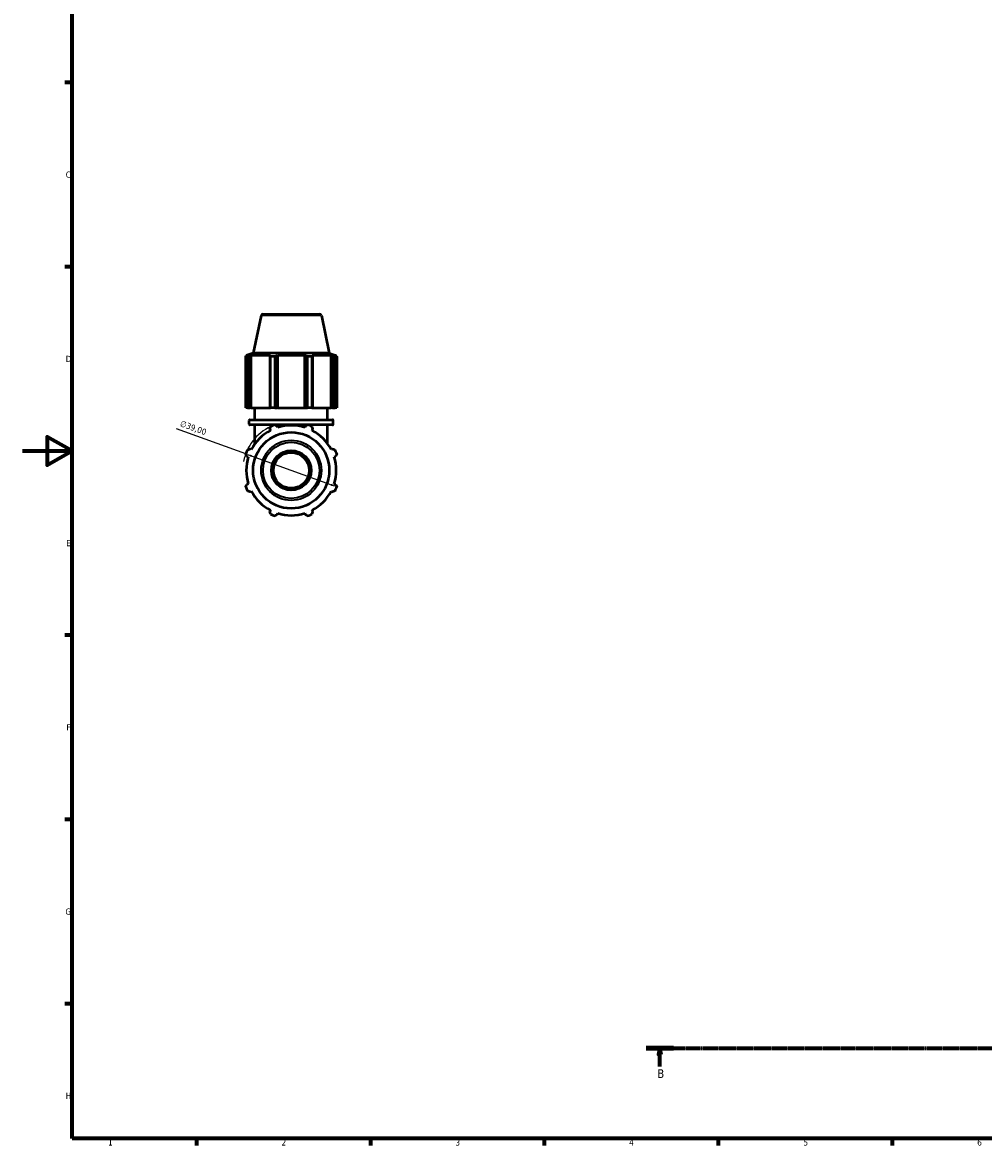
# Model space of a CAD drawing. Header units: millimetres. Extents: x 0 to 897, y 0 to 939.
# Tile 1 of 6: x 0 to 387, y 17 to 470. Entities that reach past the tile are written whole.
import ezdxf

# ---------------------------------------------------------------- set-up
doc = ezdxf.new("R2010")
doc.units = ezdxf.units.MM
doc.linetypes.add('CHAIN', pattern=[0.7087, 0.4724, -0.0591, 0.1181, -0.0591])
for name, color, linetype, lineweight in [('Border (ISO)', 7, 'Continuous', 70), ('Dimension (ISO)', 7, 'Continuous', 25), ('Section Line (ISO)', 7, 'CHAIN', 70), ('Visible (ISO)', 7, 'Continuous', 50), ('Visible Narrow (ISO)', 7, 'Continuous', 35)]:
    doc.layers.add(name, color=color, linetype=linetype, lineweight=lineweight)
doc.styles.add('Label Text (ISO)', font='tahoma.ttf')
doc.styles.add('Note Text (ISO)', font='tahoma.ttf')
doc.dimstyles.new('Default (ISO)', dxfattribs={"dimtxt": 2.5, "dimasz": 2.5, "dimexe": 3.175, "dimexo": 0, "dimgap": 0.762, "dimtad": 1, "dimrnd": 1e-08, "dimzin": 0, "dimtxsty": 'Note Text (ISO)', "dimcen": 0.09, "dimdle": 10, "dimclrd": 256, "dimclre": 256, "dimclrt": 232, "dimazin": 0, "dimtfac": 1.40208, "dimtmove": 0, "dimatfit": 3, "dimfxl": 1, "dimtolj": 1, "dimtzin": 0, "dimlwd": -1, "dimlwe": -1, "dimarcsym": 0})

# ---------------------------------------------------------------- blocks, each defined once
blk = doc.blocks.new('Borders Default Border')
at = {"layer": 'Border (ISO)'}
for p, q in [((20, 445.5), (17.1, 445.5)), ((20, 371.25), (17.1, 371.25)), ((20, 222.75), (17.1, 222.75)), ((20, 148.5), (17.1, 148.5)), ((20, 74.25), (17.1, 74.25)), ((70.08, 20), (70.08, 17.1)), ((140.17, 20), (140.17, 17.1)), ((210.25, 20), (210.25, 17.1)), ((280.33, 20), (280.33, 17.1)), ((350.42, 20), (350.42, 17.1))]:
    blk.add_line(p, q, dxfattribs=at)
at = {"layer": 'Border (ISO)', "flags": 128}
for points in [[(20, 20), (20, 574), (821, 574), (821, 20), (20, 20)], [(0, 297), (20, 297), (10, 302.77), (10, 291.23), (20, 297)]]:
    blk.add_lwpolyline(points, dxfattribs=at)
at = {"layer": 'Border (ISO)', "color": 232, "true_color": 0xca0064, "char_height": 2.5, "attachment_point": 7, "style": 'Note Text (ISO)'}
for s, insert in [('C', (17.43, 407.08)), ('D', (17.43, 332.88)), ('E', (17.64, 258.63)), ('F', (17.7, 184.38)), ('G', (17.31, 110.08)), ('H', (17.44, 35.88)), ('1', (34.48, 17.1)), ('2', (104.37, 17.1)), ('3', (174.43, 17.05)), ('4', (244.42, 17.1)), ('5', (314.64, 17.05)), ('6', (384.66, 17.05))]:
    blk.add_mtext(s, dxfattribs=dict(at, insert=insert))
blk = doc.blocks.new('2dTransSection0')
at = {"layer": 'Section Line (ISO)', "linetype": 'CHAIN'}
blk.add_line((251.35, 56.35), (824.42, 56.35), dxfattribs=at)
at = {"layer": 'Section Line (ISO)', "linetype": 'Continuous', "lineweight": 140}
for p, q in [((251.35, 56.35), (262.29, 56.35)), ((813.48, 56.35), (824.42, 56.35))]:
    blk.add_line(p, q, dxfattribs=at)
at = {"layer": 'Section Line (ISO)', "linetype": 'Continuous'}
for p, q in [((256.82, 56.35), (256.32, 53.85)), ((256.82, 53.85), (256.82, 56.35)), ((257.32, 53.85), (256.82, 56.35)), ((818.95, 56.35), (818.45, 53.85)), ((818.95, 53.85), (818.95, 56.35)), ((819.45, 53.85), (818.95, 56.35)), ((256.32, 53.85), (257.32, 53.85)), ((256.82, 48.94), (256.82, 53.85)), ((818.45, 53.85), (819.45, 53.85)), ((818.95, 48.94), (818.95, 53.85))]:
    blk.add_line(p, q, dxfattribs=at)
at = {"layer": 'Section Line (ISO)', "linetype": 'Continuous', "flags": 128}
for points in [[(257.32, 53.85), (256.82, 56.35), (256.32, 53.85), (257.32, 53.85)], [(819.45, 53.85), (818.95, 56.35), (818.45, 53.85), (819.45, 53.85)]]:
    blk.add_lwpolyline(points, dxfattribs=at)
at = {"layer": 'Section Line (ISO)'}
for points in [[(257.32, 53.85), (256.82, 56.35), (256.32, 53.85), (257.32, 53.85)], [(819.45, 53.85), (818.95, 56.35), (818.45, 53.85), (819.45, 53.85)]]:
    blk.add_solid(points, dxfattribs=at)
at = {"layer": 'Section Line (ISO)', "char_height": 3.5, "attachment_point": 7, "style": 'Label Text (ISO)'}
for insert in [(255.75, 44.35), (817.88, 44.35)]:
    blk.add_mtext('B', dxfattribs=dict(at, insert=insert))
blk = doc.blocks.new('*D14')
at = {"layer": 'Defpoints', "color": 0, "transparency": 16777216}
for p in [(89.95, 295.83), (126.62, 282.55)]:
    blk.add_point(p, dxfattribs=at)
at = {"layer": 'Dimension (ISO)', "transparency": 16777216}
for p, q in [((89.95, 295.83), (62.03, 305.94)), ((124.27, 283.4), (92.3, 294.98))]:
    blk.add_line(p, q, dxfattribs=at)
blk.add_arc((108.28, 289.19), 19.5, 115.208, 169.4231, dxfattribs=at)
for points in [[(92.44, 295.37), (92.16, 294.59), (89.95, 295.83)], [(124.41, 283.79), (124.12, 283.01), (126.62, 282.55)]]:
    blk.add_solid(points, dxfattribs=at)
at = {"layer": 'Dimension (ISO)', "color": 232, "true_color": 0xca0064, "transparency": 16777216, "insert": (64.1, 309.42), "char_height": 2.5, "attachment_point": 1, "rotation": 340.0941, "style": 'Note Text (ISO)'}
blk.add_mtext('\\A1;∅39,00', dxfattribs=at)

msp = doc.modelspace()

# ---------------------------------------------------------------- linework, layer by layer
at = {"layer": 'Visible (ISO)'}
for p, q in [((96.1467, 351.5573), (92.9336, 336.441)), ((96.9292, 352.191), (119.6336, 352.191)), ((120.4161, 351.5573), (123.6292, 336.441)), ((90.6384, 335.0919), (89.9333, 335.0919)), ((89.9333, 314.391), (89.9333, 335.0919)), ((92.9336, 336.441), (90.1464, 335.5354)), ((90.9858, 335.5354), (90.1464, 335.5354)), ((90.1464, 335.2023), (90.1464, 335.5354)), ((90.9858, 335.5354), (90.4278, 335.3453)), ((90.6384, 335.0919), (90.6384, 314.391)), ((91.6766, 335.3453), (92.1955, 335.5354)), ((91.6766, 314.391), (91.6766, 335.3453)), ((92.1955, 314.391), (92.1955, 335.5354)), ((99.9076, 335.5354), (92.1955, 335.5354)), ((123.6292, 336.441), (92.9336, 336.441)), ((99.9076, 335.5354), (99.6375, 335.3453)), ((99.6375, 335.3453), (99.6375, 314.391)), ((101.6786, 335.0919), (99.9762, 335.0919)), ((99.9762, 314.391), (99.9762, 335.0919)), ((101.6786, 335.0919), (101.6786, 314.391)), ((102.6522, 335.3453), (102.8281, 335.5354)), ((102.6522, 314.391), (102.6522, 335.3453)), ((102.8281, 314.391), (102.8281, 335.5354)), ((113.7347, 335.5354), (102.8281, 335.5354)), ((113.7347, 314.391), (113.7347, 335.5354)), ((113.7347, 335.5354), (113.9106, 335.3453)), ((113.9106, 335.3453), (113.9106, 314.391)), ((116.5866, 335.0919), (114.8842, 335.0919)), ((114.8842, 314.391), (114.8842, 335.0919)), ((116.5866, 335.0919), (116.5866, 314.391)), ((116.9253, 335.3453), (116.6552, 335.5354)), ((124.3674, 335.5354), (116.6552, 335.5354)), ((116.9253, 314.391), (116.9253, 335.3453)), ((123.6292, 336.441), (126.4164, 335.5354)), ((124.3674, 314.391), (124.3674, 335.5354)), ((124.3674, 335.5354), (124.8863, 335.3453)), ((124.8863, 335.3453), (124.8863, 314.391)), ((126.135, 335.3453), (125.5771, 335.5354)), ((126.4164, 335.5354), (125.5771, 335.5354)), ((126.6295, 335.0919), (125.9244, 335.0919)), ((125.9244, 314.391), (125.9244, 335.0919)), ((126.4164, 335.2023), (126.4164, 335.5354)), ((126.6295, 335.0919), (126.6295, 314.391)), ((90.6384, 314.391), (89.9333, 314.391)), ((90.6384, 314.391), (91.6766, 314.391)), ((92.1955, 314.391), (91.6766, 314.391)), ((92.1955, 314.391), (99.6375, 314.391)), ((93.6564, 309.591), (93.6564, 314.391)), ((99.6375, 314.391), (99.9762, 314.391)), ((101.6786, 314.391), (99.9762, 314.391)), ((101.6786, 314.391), (102.6522, 314.391)), ((102.8281, 314.391), (102.6522, 314.391)), ((102.8281, 314.391), (113.7347, 314.391)), ((113.9106, 314.391), (113.7347, 314.391)), ((113.9106, 314.391), (114.8842, 314.391)), ((116.5866, 314.391), (114.8842, 314.391)), ((116.5866, 314.391), (116.9253, 314.391)), ((116.9253, 314.391), (124.3674, 314.391)), ((122.9064, 309.591), (122.9064, 314.391)), ((124.8863, 314.391), (124.3674, 314.391)), ((124.8863, 314.391), (125.9244, 314.391)), ((126.6295, 314.391), (125.9244, 314.391)), ((91.3164, 307.811), (91.3164, 309.271)), ((91.6364, 309.591), (124.9264, 309.591)), ((125.2464, 307.811), (125.2464, 309.271)), ((101.5464, 307.491), (91.6364, 307.491)), ((93.6564, 299.9142), (93.6564, 307.491)), ((99.6375, 305.7958), (99.9076, 305.2769)), ((114.7895, 307.491), (101.7733, 307.491)), ((102.8281, 306.4867), (102.6522, 307.0446)), ((113.9106, 307.0446), (113.7347, 306.4867)), ((124.9264, 307.491), (115.0164, 307.491)), ((116.6552, 305.2769), (116.9253, 305.7958)), ((122.9064, 299.9142), (122.9064, 307.491)), ((90.4278, 294.8202), (90.9858, 294.6443)), ((92.1955, 297.5648), (91.6766, 297.8349)), ((124.8863, 297.8349), (124.3674, 297.5648)), ((125.5771, 294.6443), (126.135, 294.8202)), ((90.9858, 283.7377), (90.4278, 283.5618)), ((91.6766, 280.5471), (92.1955, 280.8172)), ((124.3674, 280.8172), (124.8863, 280.5471)), ((126.135, 283.5618), (125.5771, 283.7377)), ((99.9076, 273.1051), (99.6375, 272.5862)), ((102.6522, 271.3374), (102.8281, 271.8953)), ((113.7347, 271.8953), (113.9106, 271.3374)), ((116.9253, 272.5862), (116.6552, 273.1051))]:
    msp.add_line(p, q, dxfattribs=at)
for radius in [15.3478, 8, 7.2]:
    msp.add_circle((108.2814, 289.191), radius, dxfattribs=at)
for centre, radius, start, end in [((96.9292, 351.391), 0.8, 90, 168), ((119.6336, 351.391), 0.8, 12, 90), ((91.6364, 309.271), 0.32, 90, 180), ((91.6364, 307.811), 0.32, 180, 270), ((124.9264, 309.271), 0.32, 0, 90), ((124.9264, 307.811), 0.32, 270, 0), ((108.2814, 289.191), 18.135, 117.5, 152.5), ((108.2814, 289.191), 19.5, 109.791984, 115.208016), ((108.2814, 289.191), 18.135, 72.5, 107.5), ((108.2814, 289.191), 19.5, 64.791984, 70.208016), ((108.2814, 289.191), 18.135, 27.5, 62.5), ((108.2814, 289.191), 19.5, 154.791984, 160.208016), ((108.2814, 289.191), 18.135, 162.5, 197.5), ((108.2814, 289.191), 18.135, 342.5, 17.5), ((108.2814, 289.191), 19.5, 19.791984, 25.208016), ((108.2814, 289.191), 19.5, 199.791984, 205.208016), ((108.2814, 289.191), 18.135, 207.5, 242.5), ((108.2814, 289.191), 18.135, 297.5, 332.5), ((108.2814, 289.191), 19.5, 334.791984, 340.208016), ((108.2814, 289.191), 18.135, 252.5, 287.5), ((108.2814, 289.191), 19.5, 244.791984, 250.208016), ((108.2814, 289.191), 19.5, 289.791984, 295.208016)]:
    msp.add_arc(centre, radius, start, end, dxfattribs=at)
for points, weights in [([(89.9333, 335.0919), (90.1856, 335.2236), (90.4278, 335.3453)], [1, 1.00276215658, 1.00471110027]), ([(91.6766, 335.3453), (91.1681, 335.2236), (90.6384, 335.0919)], [1.00471110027, 1.00276215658, 1]), ([(99.9762, 335.0919), (99.8034, 335.2236), (99.6375, 335.3453)], [1, 1.00276215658, 1.00471110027]), ([(102.6522, 335.3453), (102.1753, 335.2236), (101.6786, 335.0919)], [1.00471110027, 1.00276215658, 1]), ([(114.8842, 335.0919), (114.3875, 335.2236), (113.9106, 335.3453)], [1, 1.00276215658, 1.00471110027]), ([(116.9253, 335.3453), (116.7594, 335.2236), (116.5866, 335.0919)], [1.00471110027, 1.00276215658, 1]), ([(125.9244, 335.0919), (125.3947, 335.2236), (124.8863, 335.3453)], [1, 1.00276215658, 1.00471110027]), ([(126.135, 335.3453), (126.3772, 335.2236), (126.6295, 335.0919)], [1.00471110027, 1.00276215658, 1]), ([(99.6375, 305.7958), (99.8034, 306.3043), (99.9762, 306.834)], [1.00471110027, 1.00276215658, 1]), ([(101.6786, 307.5391), (102.1753, 307.2868), (102.6522, 307.0446)], [1, 1.00276215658, 1.00471110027]), ([(113.9106, 307.0446), (114.3875, 307.2868), (114.8842, 307.5391)], [1.00471110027, 1.00276215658, 1]), ([(116.5866, 306.834), (116.7594, 306.3043), (116.9253, 305.7958)], [1, 1.00276215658, 1.00471110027]), ([(90.4278, 294.8202), (90.1856, 295.2971), (89.9333, 295.7938)], [1.00471110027, 1.00276215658, 1]), ([(90.6384, 297.4962), (91.1681, 297.669), (91.6766, 297.8349)], [1, 1.00276215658, 1.00471110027]), ([(124.8863, 297.8349), (125.3947, 297.669), (125.9244, 297.4962)], [1.00471110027, 1.00276215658, 1]), ([(126.6295, 295.7938), (126.3772, 295.2971), (126.135, 294.8202)], [1, 1.00276215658, 1.00471110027]), ([(89.9333, 282.5882), (90.1856, 283.0849), (90.4278, 283.5618)], [1, 1.00276215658, 1.00471110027]), ([(91.6766, 280.5471), (91.1681, 280.713), (90.6384, 280.8858)], [1.00471110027, 1.00276215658, 1]), ([(125.9244, 280.8858), (125.3947, 280.713), (124.8863, 280.5471)], [1, 1.00276215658, 1.00471110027]), ([(126.135, 283.5618), (126.3772, 283.0849), (126.6295, 282.5882)], [1.00471110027, 1.00276215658, 1]), ([(99.9762, 271.548), (99.8034, 272.0777), (99.6375, 272.5862)], [1, 1.00276215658, 1.00471110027]), ([(116.9253, 272.5862), (116.7594, 272.0777), (116.5866, 271.548)], [1.00471110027, 1.00276215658, 1]), ([(102.6522, 271.3374), (102.1753, 271.0952), (101.6786, 270.8429)], [1.00471110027, 1.00276215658, 1]), ([(114.8842, 270.8429), (114.3875, 271.0952), (113.9106, 271.3374)], [1, 1.00276215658, 1.00471110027])]:
    msp.add_rational_spline(points, weights, degree=2, dxfattribs=at)
at = {"layer": 'Visible Narrow (ISO)'}
for p, q in [((120.2667, 351.5573), (96.2961, 351.5573)), ((125.0375, 309.271), (91.5253, 309.271)), ((91.5253, 307.811), (125.0375, 307.811))]:
    msp.add_line(p, q, dxfattribs=at)
for radius in [12.1347, 11.3522]:
    msp.add_circle((108.2814, 289.191), radius, dxfattribs=at)

# ---------------------------------------------------------------- block references
msp.add_blockref('Borders Default Border', (0, 0))
at = {"layer": 'Section Line (ISO)'}
msp.add_blockref('2dTransSection0', (0, 0), dxfattribs=at)

# ---------------------------------------------------------------- dimensions: what is measured, and where the dimension line sits
at = {"layer": 'Dimension (ISO)'}
dim = msp.add_diameter_dim_2p(p1=(126.6164, 282.5517), p2=(89.9465, 295.8303), dimstyle='Default (ISO)', override={"dimdec": 2, "dimlfac": 1, "dimtp": 0, "dimtm": 0, "dimtdec": 2, "dimatfit": 2}, dxfattribs=at)
dim.commit()
dim.dimension.update_dxf_attribs({"geometry": '*D14', "text_midpoint": (67.9063, 303.8112), "dimtype": 163})

doc.saveas('drawing.dxf')
